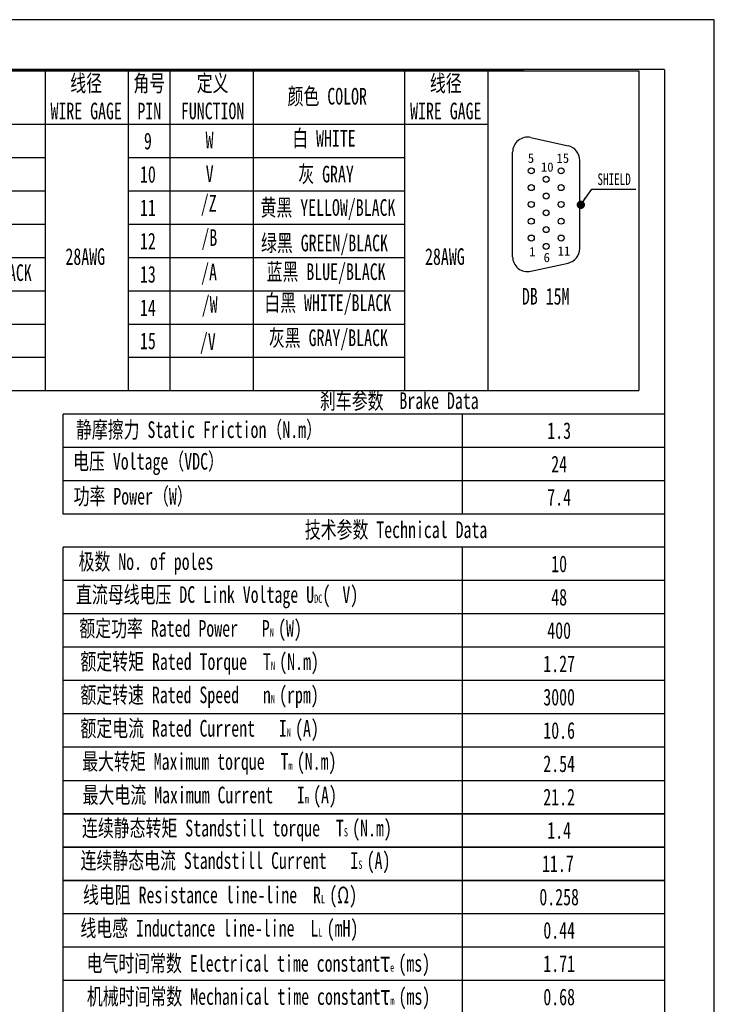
# Model space of a CAD drawing. Extents: x 8881 to 9574, y 555 to 1045.
# Tile 7 of 7: x 9365 to 9574, y 749 to 1045. Entities that reach past the tile are written whole.
import ezdxf

# ---------------------------------------------------------------- set-up
doc = ezdxf.new("R2010")
doc.units = 0
doc.header["$MEASUREMENT"] = 0
doc.layers.get('0').update_dxf_attribs({"linetype": 'CONTINUOUS'})
for name, color, linetype in [('01_SOLID', 7, 'CONTINUOUS'), ('BORDER', 7, 'CONTINUOUS'), ('dimensoin', 7, 'CONTINUOUS')]:
    doc.layers.add(name, color=color, linetype=linetype)
doc.styles.get("Standard").update_dxf_attribs({"font": 'SimSun.ttf', "width": 0.7, "height": 5})
doc.styles.add('样式 3', font='SimSun.ttf', dxfattribs={"height": 7})
doc.dimstyles.new('BERG_CN', dxfattribs={"dimtxt": 5, "dimasz": 2.5, "dimexe": 2, "dimexo": 1, "dimgap": 1, "dimtad": 1, "dimtih": 1, "dimtoh": 1, "dimdsep": 46, "dimlunit": 6, "dimtxsty": 'Standard', "dimcen": 0.09, "dimclrd": 2, "dimclre": 2, "dimclrt": 3, "dimadec": 0, "dimazin": 0, "dimtfac": 1, "dimtmove": 0, "dimatfit": 3, "dimfxl": 1, "dimtolj": 1, "dimtzin": 0, "dimarcsym": 0})

msp = doc.modelspace()

# ---------------------------------------------------------------- hatches: boundary and pattern name
at = {"layer": 'dimensoin', "lineweight": 25}
msp.add_hatch(color=3, dxfattribs=at).paths.add_polyline_path([(9533.43897, 988.56494, 0.396099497), (9533.43897, 990.35926)])

# ---------------------------------------------------------------- linework, layer by layer
at = {"color": 7, "linetype": 'Continuous', "lineweight": 30}
for p, q in [((9558.8559, 1029.91915), (8903.8559, 1029.91915)), ((9558.8559, 1029.86915), (9558.8559, 569.86915))]:
    msp.add_line(p, q, dxfattribs=at)
at = {"layer": '01_SOLID', "color": 2}
for p, q in [((9289.85591, 1029.56845), (9551.1995, 1029.56845)), ((9551.1995, 1029.56845), (9551.1995, 933.56845)), ((9378.2732, 816.53584), (9558.8559, 816.53584)), ((9378.27319, 806.53582), (9558.8559, 806.53582)), ((9378.27323, 796.53582), (9558.85594, 796.53582)), ((9378.27323, 786.53582), (9558.85594, 786.53582))]:
    msp.add_line(p, q, dxfattribs=at)
at = {"layer": '01_SOLID', "color": 3}
for p, q in [((9372.85591, 1029.56845), (9372.85591, 933.56845)), ((9397.85591, 963.56845), (9427.93012, 963.56845)), ((9397.85591, 963.56845), (9427.93012, 963.56845))]:
    msp.add_line(p, q, dxfattribs=at)
at = {"layer": 'BORDER', "color": 1}
for p, q in [((9573.8559, 1044.91915), (8880.8559, 1044.91915)), ((9573.8559, 554.86915), (9573.8559, 1044.91915))]:
    msp.add_line(p, q, dxfattribs=at)
at = {"layer": 'dimensoin', "color": 2, "lineweight": 25}
for p, q in [((9342.85591, 1029.91915), (9367.85591, 1029.91915)), ((9367.85591, 1029.91915), (9450.85591, 1029.91915)), ((9372.85591, 1029.56845), (9372.85591, 933.56845)), ((9372.85591, 1029.56845), (9372.85591, 963.56845)), ((9372.85591, 1028.56845), (9372.85591, 933.56845)), ((9397.85591, 1029.56845), (9397.85591, 933.56845)), ((9410.35591, 1029.56845), (9410.35591, 933.56845)), ((9435.35591, 1029.56845), (9435.35591, 933.56845)), ((9450.85591, 1029.91915), (9475.8559, 1029.91915)), ((9475.8559, 1029.91915), (9516.69963, 1029.91915)), ((9475.8559, 1029.91915), (9516.69963, 1029.91915)), ((9475.8559, 1029.91915), (9516.69962, 1029.91915)), ((9480.85591, 1029.56845), (9480.85591, 933.56845)), ((9505.8559, 1029.56845), (9505.8559, 933.56845)), ((9505.8559, 1029.56845), (9505.8559, 933.56845)), ((9505.8559, 1029.56845), (9505.8559, 933.56845)), ((9289.85591, 1013.56845), (9372.85591, 1013.56845)), ((9372.85591, 1013.56845), (9397.85591, 1013.56845)), ((9397.85591, 1013.56845), (9480.85591, 1013.56845)), ((9480.8559, 1013.56845), (9505.8559, 1013.56845)), ((9289.85591, 1003.56845), (9372.85591, 1003.56845)), ((9397.85591, 1003.56845), (9480.85591, 1003.56845)), ((9289.85591, 993.56845), (9372.85591, 993.56845)), ((9397.85591, 993.56845), (9480.85591, 993.56845)), ((9289.85591, 983.56845), (9372.85591, 983.56845)), ((9397.85591, 983.56845), (9480.85591, 983.56845)), ((9289.85591, 973.56845), (9372.85591, 973.56845)), ((9397.85591, 973.56845), (9480.85591, 973.56845)), ((9289.85591, 963.56845), (9372.85591, 963.56845)), ((9397.85591, 963.56845), (9480.85591, 963.56845)), ((9289.85591, 953.56845), (9372.85591, 953.56845)), ((9397.85591, 953.56845), (9480.85591, 953.56845)), ((9289.85591, 943.56845), (9372.85591, 943.56845)), ((9397.85591, 943.56845), (9480.85591, 943.56845)), ((9289.8559, 933.56845), (9372.8559, 933.56845)), ((9372.85591, 933.56845), (9480.85591, 933.56845)), ((9480.8559, 933.56845), (9505.8559, 933.56845)), ((9505.8559, 933.56845), (9551.1995, 933.56845)), ((9378.27315, 916.53583), (9378.27315, 926.53583)), ((9558.85556, 926.53583), (9378.27316, 926.53583)), ((9498.2731, 916.53583), (9498.2731, 926.53583)), ((9558.85555, 916.53583), (9378.27315, 916.53583)), ((9378.27315, 906.53583), (9378.27315, 916.53583)), ((9498.27311, 906.53583), (9498.27311, 916.53583)), ((9558.85555, 906.53583), (9378.27315, 906.53583)), ((9558.85555, 906.53583), (9378.27315, 906.53583)), ((9378.27315, 896.53583), (9378.27315, 906.53583)), ((9498.27311, 896.53583), (9498.27311, 906.53583)), ((9558.85555, 896.53583), (9378.27315, 896.53583)), ((9558.85555, 896.53583), (9378.27315, 896.53583)), ((9558.85555, 896.53583), (9378.27315, 896.53583)), ((9558.85555, 896.53583), (9378.27315, 896.53583)), ((9558.85556, 886.53582), (9378.27316, 886.53582)), ((9558.85556, 886.53582), (9378.27316, 886.53582)), ((9378.2732, 876.53584), (9378.2732, 886.53584)), ((9558.8556, 886.53584), (9378.2732, 886.53584)), ((9378.2732, 876.53584), (9378.2732, 886.53584)), ((9498.27315, 876.53583), (9498.27315, 886.53583)), ((9558.85556, 876.53582), (9378.27316, 876.53582)), ((9378.2732, 866.53584), (9378.2732, 876.53584)), ((9378.2732, 866.53584), (9378.2732, 876.53584)), ((9498.27315, 866.53583), (9498.27315, 876.53583)), ((9558.85556, 866.53582), (9378.27316, 866.53582)), ((9378.2732, 856.53584), (9378.2732, 866.53584)), ((9378.2732, 856.53584), (9378.2732, 866.53584)), ((9378.2732, 856.53584), (9378.2732, 866.53584)), ((9498.27315, 856.53583), (9498.27315, 866.53583)), ((9558.85556, 856.53582), (9378.27316, 856.53582)), ((9378.2732, 846.53584), (9378.2732, 856.53584)), ((9378.2732, 846.53584), (9378.2732, 856.53584)), ((9378.2732, 846.53584), (9378.2732, 856.53584)), ((9498.27315, 846.53583), (9498.27315, 856.53583)), ((9558.85556, 846.53582), (9378.27316, 846.53582)), ((9378.2732, 836.53584), (9378.2732, 846.53584)), ((9378.2732, 836.53584), (9378.2732, 846.53584)), ((9378.2732, 836.53584), (9378.2732, 846.53584)), ((9498.27315, 836.53583), (9498.27315, 846.53583)), ((9558.85556, 836.53582), (9378.27316, 836.53582)), ((9378.2732, 826.53584), (9378.2732, 836.53584)), ((9378.2732, 826.53584), (9378.2732, 836.53584)), ((9378.2732, 826.53584), (9378.2732, 836.53584)), ((9498.27315, 826.53583), (9498.27315, 836.53583)), ((9378.27316, 806.53582), (9378.2732, 826.53584)), ((9558.85556, 826.53582), (9378.27316, 826.53582)), ((9378.2732, 816.53584), (9378.2732, 826.53584)), ((9378.2732, 816.53584), (9378.2732, 826.53584)), ((9498.27315, 806.53582), (9498.27315, 826.53583)), ((9378.2732, 806.53584), (9378.2732, 816.53584)), ((9378.2732, 806.53582), (9378.2732, 816.53582)), ((9378.27315, 786.5358), (9378.2732, 806.53582)), ((9558.85556, 806.53582), (9378.27316, 806.53582)), ((9558.85556, 806.53582), (9378.27316, 806.53582)), ((9558.85556, 806.53581), (9378.27316, 806.53581)), ((9558.85556, 806.53581), (9378.27316, 806.53581)), ((9558.85556, 806.53581), (9378.27316, 806.53581)), ((9558.85556, 806.53581), (9378.27316, 806.53581)), ((9378.2732, 796.53584), (9378.2732, 806.53584)), ((9378.2732, 796.53582), (9378.2732, 806.53582)), ((9558.8556, 806.53581), (9378.2732, 806.53581)), ((9498.27315, 786.5358), (9498.27315, 806.53582)), ((9558.8556, 796.53581), (9378.27319, 796.53581)), ((9558.8556, 796.53581), (9378.27319, 796.53581)), ((9378.2732, 786.53582), (9378.2732, 796.53582)), ((9378.2732, 786.53582), (9378.2732, 796.53582)), ((9558.8556, 796.53582), (9378.2732, 796.53582)), ((9558.85564, 796.53581), (9378.27324, 796.53581)), ((9558.85555, 786.5358), (9378.27315, 786.5358)), ((9378.2732, 776.53582), (9378.2732, 786.53582)), ((9378.2732, 776.53582), (9378.2732, 786.53582)), ((9378.2732, 776.53582), (9378.2732, 786.53582)), ((9558.85556, 786.53581), (9379.10648, 786.53581)), ((9498.27315, 776.53582), (9498.27315, 786.53582)), ((9558.85555, 776.5358), (9378.27315, 776.5358)), ((9378.2732, 766.53582), (9378.2732, 776.53582)), ((9378.2732, 766.53582), (9378.2732, 776.53582)), ((9378.2732, 766.53582), (9378.2732, 776.53582)), ((9498.27315, 766.53582), (9498.27315, 776.53582)), ((9558.85555, 766.5358), (9378.27315, 766.5358)), ((9378.2732, 756.53582), (9378.2732, 766.53582)), ((9378.2732, 756.53582), (9378.2732, 766.53582)), ((9378.2732, 756.53582), (9378.2732, 766.53582)), ((9498.27315, 756.53582), (9498.27315, 766.53582)), ((9558.85555, 756.5358), (9378.27315, 756.5358)), ((9378.2732, 746.53582), (9378.2732, 756.53582)), ((9378.2732, 746.53582), (9378.2732, 756.53582)), ((9378.2732, 746.53582), (9378.2732, 756.53582)), ((9498.27315, 746.53582), (9498.27315, 756.53582))]:
    msp.add_line(p, q, dxfattribs=at)
at = {"layer": 'dimensoin', "color": 3, "lineweight": 25}
for p, q in [((9518.73081, 1009.53058), (9529.93081, 1007.04169)), ((9513.27897, 973.76694), (9513.27897, 1005.15726)), ((9533.43897, 976.25583), (9533.43897, 1002.66837)), ((9518.73081, 969.39362), (9529.93081, 971.88251))]:
    msp.add_line(p, q, dxfattribs=at)
msp.add_lwpolyline([(9533.43897, 988.56494), (9533.43897, 990.35926)], dxfattribs=at)
for centre in [(9518.87897, 999.5421), (9527.83897, 999.5421), (9523.35897, 997.0221), (9518.87897, 994.5021), (9527.83897, 994.5021), (9518.87897, 989.4621), (9523.35897, 991.9821), (9527.83897, 989.4621), (9523.35897, 986.9421), (9518.87897, 984.4221), (9527.83897, 984.4221), (9523.35897, 981.9021), (9518.87897, 979.3821), (9527.83897, 979.3821), (9523.35897, 976.8621)]:
    msp.add_circle(centre, 0.896, dxfattribs=at)
for centre, radius, start, end in [((9517.75897, 1005.15726), 4.48, 77.4711923, 180), ((9528.95897, 1002.66837), 4.48, 360, 77.4711923), ((9532.48416, 989.4621), 1.31017, 316.7830129, 43.2169871), ((9528.95897, 976.25583), 4.48, 282.5288077, 360), ((9517.75897, 973.76694), 4.48, 180, 282.5288077)]:
    msp.add_arc(centre, radius, start, end, dxfattribs=at)

# ---------------------------------------------------------------- texts
at = {"color": 3, "char_height": 2.8, "width": 7.1511902, "attachment_point": 1, "style": '样式 3'}
for s, insert in [('5', (9517.84177, 1004.74303)), ('10', (9521.77469, 1002.09127)), ('15', (9526.43932, 1004.73407)), ('1', (9518.25574, 976.67988)), ('11', (9526.81832, 976.87531)), ('6', (9522.58377, 974.94605))]:
    msp.add_mtext(s, dxfattribs=dict(at, insert=insert))
at = {"layer": '01_SOLID', "color": 3, "attachment_point": 5}
for s, insert, char_height, width in [('{\\fFangSong|b0|i0|c134|p49;线径\\PWIRE GAGE}', (9385.21297, 1021.64352), 5, 115), ('{\\fSimSun|b0|i0|c134|p2;\\C3;角号\\PPIN}', (9404.17261, 1021.66013), 5, 115), ('{\\fSimSun|b0|i0|c134|p2;\\C3;定义\\PFUNCTION}', (9423.18924, 1021.66013), 5, 115), ('{\\fFangSong|b0|i0|c134|p49;线径\\PWIRE GAGE}', (9493.21296, 1021.64352), 5, 115), ('{\\fSimSun|b0|i0|c134|p2;\\C3;颜色 COLOR}', (9349.61313, 1021.66013), 5, 115), ('{\\fSimSun|b0|i0|c134|p2;\\C3;颜色 COLOR}', (9457.61313, 1021.66013), 5, 115), ('{\\fSimSun|b0|i0|c134|p2;9}', (9403.75595, 1008.46019), 5, 115), ('白 WHITE', (9456.62415, 1009.05218), 5, 115), ('{\\fSimSun|b0|i0|c134|p2;\\C3;10}', (9403.75595, 998.46019), 5, 115), ('灰 GRAY', (9457.25253, 998.30638), 5, 115), ('SHIELD', (9543.76898, 997.00709), 3.5, 28), ('{\\fSimSun|b0|i0|c134|p2;\\C3;11}', (9403.75595, 988.46019), 5, 115), ('{\\fFangSong|b0|i0|c134|p49;黄黑 YELLOW/BLACK}', (9457.83721, 987.92794), 5, 115), ('{\\fSimSun|b0|i0|c134|p2;\\C3;12}', (9403.75595, 978.46019), 5, 115), ('{\\fSimSun|b0|i0|c134|p2;\\C3;绿黑 GREEN/BLACK}', (9456.78082, 977.27861), 5, 115), ('{\\fFangSong|b0|i0|c134|p49;28AWG}', (9384.93764, 973.77575), 5, 115), ('{\\fFangSong|b0|i0|c134|p49;28AWG}', (9492.93764, 973.77576), 5, 115), ('{\\fFangSong|b0|i0|c134|p49;棕黑 BROWN/BLACK}', (9349.806, 968.37911), 5, 115), ('{\\fSimSun|b0|i0|c134|p2;\\C3;13}', (9403.75595, 968.46019), 5, 115), ('{\\fFangSong|b0|i0|c134|p49;蓝黑 BLUE/BLACK}', (9457.27425, 968.66909), 5, 115), ('{\\fSimSun|b0|i0|c134|p2;\\C3;14}', (9403.75595, 958.46019), 5, 115), ('白黑 WHITE/BLACK', (9457.7721, 959.35253), 5, 115), ('灰黑 GRAY/BLACK', (9457.95635, 948.81894), 5, 115), ('{\\fSimSun|b0|i0|c134|p2;\\C3;15}', (9403.75595, 948.46019), 5, 115), (' 刹车参数 {\\fSimSun|b1|i0|c134|p2; B}rake{\\fSimSun|b1|i0|c134|p2; Data}', (9478.06194, 930.26934), 5, 115), ('静摩擦力 Static Friction（N.m）', (9419.09108, 921.53583), 5, 115), ('1.3', (9527.25764, 921.53583), 5, 115), ('电压 Voltage（VDC）', (9403.94332, 911.53583), 5, 115), ('24', (9527.25764, 911.53583), 5, 115), ('功率 Power（W）', (9399.32197, 901.53583), 5, 115), ('7.4', (9527.25764, 901.53583), 5, 115), ('极数 No. of poles', (9403.17309, 881.53581), 5, 115), ('10', (9527.25764, 881.53582), 5, 115), ('\\pxql;直流母线电压 DC Link Voltage U{\\H0.5x;DC}(^IV)', (9437.62485, 871.53581), 5, 110.9236525), ('48', (9527.25764, 871.53582), 5, 115), ('额定功率 Rated Power   P{\\H0.5x;N }(W)', (9416.57384, 861.53581), 5, 115), ('400', (9527.25764, 861.53582), 5, 115), ('额定转矩 Rated Torque  T{\\H0.5x;N }(N.m)', (9419.2978, 851.53581), 5, 115), ('1.27', (9527.25764, 851.53582), 5, 115), ('额定转速 Rated Speed   n{\\H0.5x;N }(rpm)', (9419.26649, 841.53581), 5, 115), ('3000', (9527.25764, 841.53582), 5, 115), ('额定电流 Rated Current   I{\\H0.5x;N }(A)', (9419.29179, 831.53581), 5, 115), ('10.6', (9527.25764, 831.53582), 5, 115), ('最大转矩 Maximum torque  T{\\H0.5x;m }(N.m)', (9422.20581, 821.53581), 5, 115), ('2.54', (9527.25764, 821.53582), 5, 115), ('最大电流 Maximum Current   I{\\H0.5x;m }(A)', (9422.32951, 811.5358), 5, 115), ('21.2', (9527.25764, 811.5358), 5, 115), ('连续静态转矩 Standstill torque  T{\\H0.5002x;S \\H1.999x;(N.m)}', (9430.47695, 801.5358), 5, 115), ('1.4', (9527.25764, 801.53581), 5, 115), ('连续静态电流 Standstill Current   I{\\H0.5002x;S\\H0.9996x; }(A)', (9430.05599, 791.84348), 5, 115), ('11.7', (9526.88363, 791.55437), 5, 115), ('线电阻 Resistance line-line  R{\\H0.5x;L }(Ω)', (9425.42569, 781.53579), 5, 115), ('0.258', (9527.25763, 781.5358), 5, 115), ('线电感 Inductance line-line  L{\\H0.5x;L }(mH)', (9425.22201, 771.53579), 5, 115), ('0.44', (9527.25763, 771.5358), 5, 115), ('电气时间常数 Electrical time constant{\\H1.22x;τ\\H0.4098x;e \\H2x;(ms)}', (9436.9145, 761.53579), 5, 115), ('1.71', (9527.25763, 761.5358), 5, 115), ('机械时间常数 Mechanical time constant{\\H1.2x;τ\\H0.4168x;m \\H1.999x;(ms)}', (9436.99351, 751.53579), 5, 115), ('0.68', (9527.25763, 751.5358), 5, 115)]:
    msp.add_mtext(s, dxfattribs=dict(at, insert=insert, char_height=char_height, width=width))
at = {"layer": '01_SOLID', "char_height": 5, "attachment_point": 5}
for s, insert, width in [('{\\C3;W}', (9422.26943, 1008.80001), 20), ('{\\C3;V}', (9422.3059, 998.71559), 20), ('{\\C3;/Z}', (9422.02367, 989.18565), 20), ('{\\C3;/B}', (9422.21182, 978.90361), 20), ('{\\C3;/A}', (9422.11774, 968.52757), 20), ('{\\C3;/W}', (9422.3059, 958.90361), 20), ('{\\C3;/V}', (9421.74144, 947.68147), 20), ('{\\C3;技术参数 Technical Data}', (9478.27315, 891.53582), 199.9999957)]:
    msp.add_mtext(s, dxfattribs=dict(at, insert=insert, width=width))
at = {"layer": '01_SOLID', "color": 3, "insert": (9523.21399, 961.85287), "char_height": 5, "width": 22.4, "attachment_point": 5, "line_spacing_factor": 1.139119}
msp.add_mtext('DB 15M', dxfattribs=at)

# ---------------------------------------------------------------- leaders
at = {"layer": '01_SOLID', "color": 3}
msp.add_leader([(9533.77497, 989.35003), (9537.03423, 994.09441), (9550.32418, 994.09441)], dimstyle='BERG_CN', override={"dimgap": 1.5, "dimtad": 0, "dimldrblk": 'Dot'}, dxfattribs=at)

doc.saveas('drawing.dxf')
